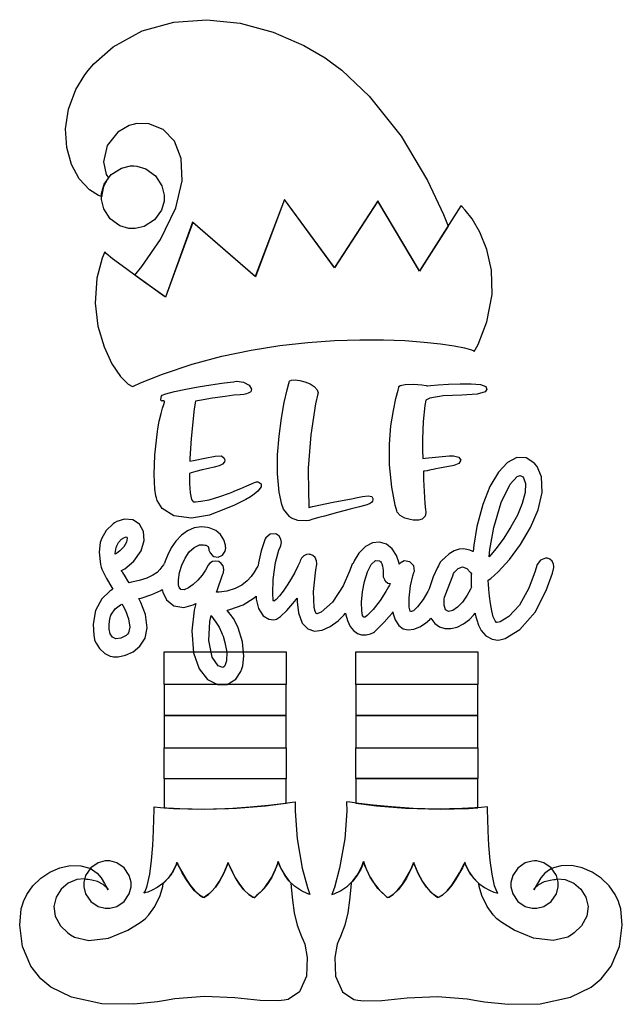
# Model space of a CAD drawing. Extents: x 2.28 to 5.25, y 0.28 to 5.13.
import ezdxf

# ---------------------------------------------------------------- set-up
doc = ezdxf.new("R2010")
doc.units = 0
doc.layers.get('0').update_dxf_attribs({"linetype": 'CONTINUOUS'})

msp = doc.modelspace()

# ---------------------------------------------------------------- linework, layer by layer
at = {"color": 95}
for points in [[(4.39583, 4.11388), (4.25418, 3.89204), (4.04893, 4.23682), (3.83539, 3.90767), (3.58957, 4.24408), (3.44586, 3.86388), (3.13747, 4.13162), (3.00315, 3.76389), (3.00315, 3.76389), (2.9899, 3.77322), (2.95518, 3.79775), (2.90642, 3.83247), (2.86481, 3.86231), (2.85101, 3.87224), (2.88569, 3.91363), (2.97797, 4.04769), (3.05365, 4.20318), (3.08539, 4.33697), (3.08057, 4.4471), (3.0466, 4.53185), (2.99089, 4.58931), (2.92079, 4.61757), (2.86208, 4.61936), (2.84375, 4.6149), (2.8234, 4.61014), (2.76708, 4.57639), (2.71522, 4.51053), (2.6971, 4.43099), (2.71089, 4.36817), (2.7219, 4.3514), (2.71669, 4.34489), (2.69775, 4.3086), (2.68875, 4.26758), (2.68853, 4.25868), (2.67231, 4.26394), (2.62761, 4.29172), (2.57688, 4.34576), (2.53879, 4.41672), (2.51574, 4.50049), (2.5101, 4.59289), (2.52431, 4.68978), (2.56071, 4.78706), (2.60422, 4.8591), (2.62185, 4.88053), (2.6486, 4.91308), (2.7455, 4.99724), (2.88786, 5.07585), (3.04335, 5.11942), (3.20632, 5.13097), (3.37136, 5.11356), (3.53282, 5.07026), (3.68517, 5.00412), (3.79036, 4.94217), (3.82292, 4.91808), (3.87229, 4.88172), (4.00629, 4.75336), (4.16363, 4.55626), (4.29383, 4.33903), (4.37349, 4.17139), (4.39583, 4.11388)], [(4.88124, 2.4764), (4.87549, 2.47721), (4.8514, 2.46718), (4.83513, 2.44515), (4.83333, 2.43994), (4.82497, 2.41178), (4.79351, 2.32921), (4.7475, 2.24544), (4.69547, 2.18858), (4.65283, 2.16288), (4.63747, 2.15869), (4.63476, 2.15881), (4.62701, 2.16678), (4.61817, 2.18761), (4.61089, 2.21744), (4.60504, 2.25244), (4.60053, 2.28885), (4.59717, 2.32275), (4.59494, 2.35047), (4.59403, 2.36372), (4.59375, 2.36806), (4.60704, 2.37674), (4.64307, 2.40875), (4.69824, 2.46918), (4.75331, 2.54394), (4.80246, 2.62761), (4.83985, 2.71457), (4.8596, 2.79949), (4.8559, 2.87679), (4.83447, 2.92796), (4.82292, 2.94097), (4.81429, 2.95025), (4.78017, 2.97032), (4.73465, 2.972), (4.68842, 2.94803), (4.64361, 2.90022), (4.60221, 2.83051), (4.5664, 2.74072), (4.53819, 2.63286), (4.52285, 2.53988), (4.51981, 2.50868), (4.51824, 2.50885), (4.51361, 2.5109), (4.50315, 2.51531), (4.48876, 2.51981), (4.47092, 2.52235), (4.45003, 2.52089), (4.42649, 2.51324), (4.40061, 2.4974), (4.37924, 2.47831), (4.37294, 2.47119), (4.37007, 2.46989), (4.35856, 2.45899), (4.35026, 2.44282), (4.34896, 2.43892), (4.34375, 2.43061), (4.32135, 2.38368), (4.30518, 2.33475), (4.30311, 2.32536), (4.29606, 2.31185), (4.2724, 2.27251), (4.24567, 2.23682), (4.22504, 2.21756), (4.21463, 2.21283), (4.21251, 2.21386), (4.20882, 2.21571), (4.20449, 2.23492), (4.20335, 2.28043), (4.21044, 2.3406), (4.22168, 2.38976), (4.22711, 2.40554), (4.22954, 2.41292), (4.2264, 2.43842), (4.20676, 2.4591), (4.17931, 2.46317), (4.1589, 2.45193), (4.15522, 2.44618), (4.15338, 2.45714), (4.14214, 2.4891), (4.12011, 2.52246), (4.09142, 2.54492), (4.05832, 2.55528), (4.02306, 2.55231), (3.9879, 2.53467), (3.95514, 2.50114), (3.93261, 2.46365), (3.92708, 2.45036), (3.92318, 2.44672), (3.91004, 2.41237), (3.87853, 2.33931), (3.82644, 2.25982), (3.76981, 2.21099), (3.74794, 2.20242), (3.74794, 2.20242), (3.74604, 2.20324), (3.74582, 2.20344), (3.74582, 2.20344), (3.74371, 2.20697), (3.73958, 2.21838), (3.73856, 2.22222), (3.73594, 2.23346), (3.73307, 2.31185), (3.74376, 2.41938), (3.74794, 2.44515), (3.74881, 2.4496), (3.74756, 2.46371), (3.74024, 2.47917), (3.7284, 2.49013), (3.7181, 2.49474), (3.71457, 2.49511), (3.71072, 2.49588), (3.6984, 2.49436), (3.68397, 2.48736), (3.67279, 2.4764), (3.66749, 2.46718), (3.66667, 2.46386), (3.66428, 2.45692), (3.65549, 2.43658), (3.64014, 2.40588), (3.62196, 2.37386), (3.60232, 2.34256), (3.58257, 2.31401), (3.56413, 2.29021), (3.54829, 2.27317), (3.53971, 2.266), (3.53646, 2.26492), (3.53386, 2.27013), (3.53136, 2.3024), (3.53358, 2.37175), (3.54551, 2.45508), (3.56153, 2.51579), (3.56976, 2.53472), (3.57172, 2.53885), (3.574, 2.55296), (3.57096, 2.57015), (3.56261, 2.58425), (3.55425, 2.59164), (3.55106, 2.59304), (3.54585, 2.59592), (3.51899, 2.595), (3.4974, 2.57693), (3.49479, 2.57118), (3.4911, 2.56261), (3.47472, 2.51275), (3.46143, 2.454), (3.45936, 2.44097), (3.45731, 2.4375), (3.45144, 2.42676), (3.44049, 2.40804), (3.42535, 2.38667), (3.40517, 2.36469), (3.37896, 2.34397), (3.34571, 2.32644), (3.30442, 2.31407), (3.26671, 2.30897), (3.25418, 2.30871), (3.25678, 2.31754), (3.28386, 2.3941), (3.28646, 2.40033), (3.28825, 2.40522), (3.29036, 2.42101), (3.28683, 2.43799), (3.27778, 2.4509), (3.26481, 2.45925), (3.24983, 2.46246), (3.2346, 2.46012), (3.22081, 2.45176), (3.21218, 2.44092), (3.21039, 2.43679), (3.20828, 2.43153), (3.1996, 2.41661), (3.18267, 2.3929), (3.16174, 2.36865), (3.13878, 2.34657), (3.11594, 2.32954), (3.09521, 2.32036), (3.07883, 2.32183), (3.06982, 2.33268), (3.06874, 2.33681), (3.06706, 2.34472), (3.06646, 2.36925), (3.07146, 2.40522), (3.08274, 2.442), (3.09918, 2.47678), (3.1199, 2.50689), (3.14372, 2.52946), (3.16976, 2.54172), (3.1906, 2.54286), (3.19689, 2.54096), (3.20101, 2.53993), (3.21263, 2.53342), (3.21642, 2.52175), (3.21669, 2.51807), (3.2169, 2.51546), (3.22239, 2.50196), (3.23199, 2.49046), (3.23438, 2.48888), (3.24024, 2.48535), (3.26215, 2.48172), (3.28424, 2.49126), (3.29747, 2.51058), (3.30024, 2.52761), (3.29893, 2.53267), (3.29769, 2.54124), (3.29004, 2.56635), (3.27403, 2.59267), (3.25043, 2.61219), (3.22694, 2.62304), (3.21875, 2.62532), (3.20947, 2.62799), (3.18033, 2.63086), (3.14438, 2.62571), (3.11117, 2.61133), (3.081, 2.58914), (3.05419, 2.56065), (3.03125, 2.52724), (3.01238, 2.49035), (3.00097, 2.46132), (2.99794, 2.45139), (2.99631, 2.44971), (2.99229, 2.44374), (2.98535, 2.43306), (2.97542, 2.42025), (2.96078, 2.40625), (2.93989, 2.39187), (2.91103, 2.37804), (2.87256, 2.36567), (2.83539, 2.35753), (2.82292, 2.35558), (2.82292, 2.35558), (2.81722, 2.36475), (2.80469, 2.38487), (2.79215, 2.40528), (2.78646, 2.41254), (2.78646, 2.41493), (2.80285, 2.42464), (2.84722, 2.46203), (2.88331, 2.51281), (2.89768, 2.56293), (2.89344, 2.60801), (2.87369, 2.64372), (2.84153, 2.66558), (2.79992, 2.66928), (2.76269, 2.65713), (2.75206, 2.65033), (2.74397, 2.6454), (2.71078, 2.61313), (2.68744, 2.57146), (2.68435, 2.56179), (2.68121, 2.55399), (2.67512, 2.50646), (2.68201, 2.4459), (2.68544, 2.43158), (2.68881, 2.42225), (2.71143, 2.37588), (2.73828, 2.3316), (2.74376, 2.32324), (2.72846, 2.31396), (2.68853, 2.2761), (2.6569, 2.21821), (2.64572, 2.15115), (2.64876, 2.09478), (2.65207, 2.07639), (2.65338, 2.07249), (2.66032, 2.05794), (2.67746, 2.03174), (2.70378, 2.00657), (2.73019, 1.99278), (2.73958, 1.991), (2.74658, 1.98964), (2.76867, 1.99018), (2.80474, 1.99783), (2.8425, 2.01492), (2.87668, 2.04243), (2.90192, 2.08143), (2.91288, 2.13297), (2.90424, 2.19797), (2.88108, 2.25868), (2.87082, 2.27746), (2.88254, 2.28006), (2.9349, 2.2966), (2.97889, 2.31679), (2.98643, 2.32118), (2.98904, 2.30838), (3.007, 2.27181), (3.04346, 2.24089), (3.09278, 2.23318), (3.13867, 2.24588), (3.15207, 2.25347), (3.14447, 2.22021), (3.13325, 2.11762), (3.14111, 2.01025), (3.16906, 1.93087), (3.2105, 1.87875), (3.25885, 1.85331), (3.30746, 1.85389), (3.34978, 1.87989), (3.37468, 1.91699), (3.37918, 1.93056), (3.38406, 1.94532), (3.38835, 1.99294), (3.38163, 2.06446), (3.36143, 2.13363), (3.34, 2.17676), (3.33018, 2.18892), (3.32807, 2.19151), (3.30806, 2.21756), (3.30626, 2.22017), (3.32058, 2.22276), (3.38542, 2.24593), (3.43983, 2.2806), (3.44894, 2.2889), (3.45019, 2.27365), (3.46137, 2.22851), (3.48367, 2.19179), (3.51204, 2.17497), (3.53537, 2.17285), (3.54269, 2.17432), (3.54997, 2.17557), (3.57015, 2.18929), (3.60151, 2.21903), (3.63058, 2.25244), (3.64632, 2.27225), (3.65104, 2.27849), (3.65121, 2.26042), (3.65815, 2.20628), (3.67643, 2.15668), (3.70356, 2.12744), (3.73719, 2.11626), (3.77507, 2.12082), (3.81478, 2.13878), (3.85406, 2.16781), (3.88222, 2.19553), (3.89063, 2.20557), (3.89193, 2.19629), (3.89914, 2.16878), (3.91228, 2.14014), (3.9291, 2.11919), (3.94857, 2.10547), (3.96962, 2.09853), (3.99121, 2.09793), (4.01247, 2.10319), (4.02772, 2.11068), (4.03228, 2.11388), (4.03825, 2.11849), (4.0549, 2.13406), (4.08083, 2.16092), (4.10536, 2.18875), (4.11951, 2.20589), (4.12397, 2.21181), (4.12565, 2.20167), (4.13514, 2.17193), (4.15235, 2.14442), (4.17432, 2.12825), (4.19971, 2.1224), (4.22738, 2.12576), (4.25608, 2.13726), (4.2845, 2.15593), (4.30524, 2.17393), (4.31147, 2.18056), (4.31506, 2.17356), (4.32986, 2.15462), (4.35308, 2.13758), (4.37993, 2.12912), (4.40935, 2.1289), (4.44011, 2.13661), (4.47114, 2.15201), (4.50119, 2.17481), (4.52285, 2.19661), (4.52919, 2.20454), (4.52968, 2.20193), (4.53315, 2.1875), (4.54031, 2.16314), (4.54269, 2.15554), (4.54531, 2.14649), (4.558, 2.12061), (4.58149, 2.0931), (4.61242, 2.0765), (4.6409, 2.07297), (4.65001, 2.07433), (4.67632, 2.08074), (4.7494, 2.12446), (4.82487, 2.21029), (4.87978, 2.31722), (4.90983, 2.40181), (4.91769, 2.43056), (4.91732, 2.43479), (4.91476, 2.44726), (4.90842, 2.46169), (4.89763, 2.47206), (4.88536, 2.47624), (4.88124, 2.4764)], [(4.59793, 2.48367), (4.60129, 2.51992), (4.6205, 2.62782), (4.6569, 2.75131), (4.70204, 2.84099), (4.73682, 2.87944), (4.75103, 2.88368), (4.75179, 2.88346), (4.76167, 2.87978), (4.76247, 2.8795), (4.76824, 2.87272), (4.77701, 2.84511), (4.77572, 2.79953), (4.76144, 2.74625), (4.73719, 2.68864), (4.70578, 2.63021), (4.67019, 2.57428), (4.63325, 2.52431), (4.60726, 2.49333), (4.59793, 2.48367)], [(2.76042, 2.53157), (2.76215, 2.53749), (2.77132, 2.55393), (2.78592, 2.56939), (2.80051, 2.57824), (2.80886, 2.58083), (2.81147, 2.58057), (2.81304, 2.57493), (2.81071, 2.55599), (2.79779, 2.53293), (2.77761, 2.51264), (2.76101, 2.49994), (2.75521, 2.49621), (2.75467, 2.49908), (2.75933, 2.52897), (2.76042, 2.53157)], [(3.97814, 2.18679), (3.97439, 2.19342), (3.96983, 2.2169), (3.96858, 2.2601), (3.97353, 2.31049), (3.98383, 2.36208), (3.99864, 2.4089), (4.01708, 2.44493), (4.03831, 2.46425), (4.05718, 2.46382), (4.06147, 2.46078), (4.06196, 2.46056), (4.06575, 2.45574), (4.07004, 2.44515), (4.07086, 2.442), (4.07243, 2.43619), (4.07487, 2.41803), (4.07487, 2.39985), (4.07622, 2.38406), (4.08165, 2.37082), (4.08436, 2.36703), (4.08718, 2.36339), (4.09933, 2.35379), (4.10764, 2.3514), (4.1104, 2.3514), (4.10986, 2.35064), (4.1065, 2.34386), (4.10622, 2.34304), (4.10206, 2.33578), (4.08849, 2.31179), (4.06153, 2.26833), (4.02696, 2.22299), (3.99761, 2.19353), (3.98643, 2.18576), (3.98643, 2.18576), (3.97944, 2.18631), (3.97814, 2.18679)], [(4.51042, 2.39931), (4.51014, 2.39387), (4.51014, 2.33886), (4.51042, 2.33365), (4.50597, 2.32346), (4.48986, 2.29394), (4.46631, 2.26025), (4.44179, 2.23438), (4.41846, 2.2181), (4.39839, 2.21311), (4.38357, 2.22119), (4.37608, 2.24414), (4.37663, 2.27399), (4.37815, 2.28369), (4.38206, 2.29204), (4.41949, 2.38943), (4.4229, 2.40033), (4.42779, 2.40701), (4.44547, 2.42481), (4.46701, 2.43343), (4.48833, 2.42529), (4.50581, 2.40642), (4.51042, 2.39931)], [(2.81565, 2.1014), (2.80811, 2.09581), (2.78293, 2.08242), (2.75851, 2.07856), (2.74143, 2.08675), (2.73068, 2.10379), (2.72547, 2.12631), (2.72478, 2.15121), (2.72771, 2.17524), (2.73144, 2.19038), (2.73335, 2.19515), (2.73568, 2.2009), (2.75412, 2.22629), (2.78097, 2.24696), (2.78749, 2.25032), (2.79237, 2.24278), (2.80474, 2.21858), (2.82026, 2.17746), (2.82644, 2.13553), (2.82086, 2.10792), (2.81565, 2.1014)], [(3.28961, 1.94097), (3.28537, 1.93815), (3.2621, 1.94526), (3.23292, 1.98828), (3.21647, 2.07096), (3.22103, 2.16407), (3.22711, 2.19413), (3.22971, 2.19043), (3.23801, 2.17964), (3.25151, 2.16103), (3.2666, 2.13585), (3.27881, 2.11019), (3.28228, 2.1014), (3.28646, 2.09147), (3.29585, 2.06011), (3.30425, 2.01303), (3.3035, 1.97006), (3.29519, 1.94581), (3.28961, 1.94097)], [(3.58751, 0.298286), (3.55849, 0.294325), (3.46951, 0.296224), (3.3444, 0.308974), (3.19444, 0.315864), (3.04949, 0.304796), (3.00206, 0.296169), (2.96349, 0.289387), (2.8464, 0.277072), (2.68838, 0.279297), (2.53868, 0.312338), (2.43668, 0.362304), (2.40831, 0.385742), (2.38829, 0.402344), (2.33946, 0.465494), (2.29775, 0.562608), (2.2839, 0.667914), (2.29156, 0.747233), (2.29893, 0.772244), (2.30246, 0.784343), (2.31879, 0.818956), (2.34901, 0.861817), (2.38753, 0.899143), (2.4324, 0.929254), (2.48161, 0.950521), (2.53315, 0.961208), (2.58507, 0.959636), (2.62358, 0.949707), (2.63542, 0.944119), (2.64344, 0.940212), (2.66558, 0.923936), (2.68614, 0.89974), (2.70247, 0.872179), (2.71517, 0.849393), (2.71978, 0.842014), (2.71511, 0.849447), (2.69558, 0.868164), (2.66758, 0.882433), (2.63938, 0.889214), (2.62071, 0.891982), (2.61458, 0.893067), (2.60286, 0.894911), (2.5664, 0.891764), (2.52322, 0.874457), (2.4879, 0.844456), (2.46354, 0.805067), (2.45296, 0.759603), (2.45931, 0.711426), (2.4854, 0.663846), (2.52083, 0.629124), (2.5344, 0.620117), (2.55328, 0.607531), (2.62424, 0.591146), (2.72211, 0.603624), (2.81651, 0.64285), (2.87717, 0.679796), (2.89583, 0.694119), (2.90207, 0.698568), (2.92014, 0.718153), (2.94997, 0.759874), (2.97667, 0.813476), (2.99007, 0.858128), (2.99164, 0.873264), (2.99843, 0.879015), (3.03022, 0.915365), (3.05572, 0.96365), (3.05935, 0.975369), (3.06022, 0.975369), (3.06293, 0.968587), (3.07226, 0.950467), (3.08637, 0.924587), (3.10417, 0.894532), (3.12468, 0.863824), (3.14697, 0.8361), (3.16997, 0.814779), (3.18668, 0.80485), (3.19271, 0.803494), (3.1926, 0.803657), (3.19461, 0.805718), (3.20215, 0.810331), (3.21431, 0.818847), (3.23019, 0.8329), (3.24875, 0.854167), (3.26915, 0.88406), (3.29036, 0.924317), (3.30681, 0.963217), (3.31147, 0.9764), (3.31147, 0.9764), (3.31396, 0.969997), (3.32118, 0.952908), (3.33274, 0.928276), (3.34814, 0.899306), (3.36697, 0.869194), (3.38878, 0.841092), (3.41308, 0.818143), (3.43251, 0.805935), (3.43956, 0.803494), (3.44336, 0.803494), (3.45475, 0.814779), (3.48839, 0.848415), (3.52729, 0.904135), (3.55317, 0.961589), (3.55832, 0.981608), (3.55832, 0.981608), (3.56147, 0.971951), (3.572, 0.946994), (3.59125, 0.913086), (3.61263, 0.884819), (3.62082, 0.876411), (3.62272, 0.854926), (3.62847, 0.790419), (3.63693, 0.727322), (3.65246, 0.667969), (3.67344, 0.611546), (3.68126, 0.593044), (3.68913, 0.572971), (3.70128, 0.508192), (3.69803, 0.415582), (3.66292, 0.338053), (3.60732, 0.300999), (3.58751, 0.298286)], [(3.95107, 0.298286), (3.98004, 0.294325), (4.06901, 0.296224), (4.19412, 0.308974), (4.34403, 0.315864), (4.48899, 0.304796), (4.53646, 0.296169), (4.57497, 0.289387), (4.69206, 0.277072), (4.8501, 0.279297), (4.99978, 0.312338), (5.10183, 0.362304), (5.13021, 0.385742), (5.15018, 0.402344), (5.199, 0.465494), (5.24072, 0.562608), (5.25456, 0.667914), (5.2469, 0.747233), (5.23958, 0.772244), (5.236, 0.784343), (5.21967, 0.818956), (5.18946, 0.861817), (5.15093, 0.899143), (5.10607, 0.929254), (5.05686, 0.950521), (5.00532, 0.961208), (4.9534, 0.959636), (4.91488, 0.949707), (4.9031, 0.944119), (4.89501, 0.940212), (4.87294, 0.923936), (4.85232, 0.89974), (4.83599, 0.872179), (4.82329, 0.849393), (4.81874, 0.842014), (4.82335, 0.849447), (4.84293, 0.868164), (4.87093, 0.882433), (4.89914, 0.889214), (4.91775, 0.891982), (4.92393, 0.893067), (4.9356, 0.894911), (4.97206, 0.891764), (5.01525, 0.874457), (5.05057, 0.844456), (5.07497, 0.805067), (5.0855, 0.759603), (5.07921, 0.711426), (5.05306, 0.663846), (5.01768, 0.629069), (5.00418, 0.620117), (4.98525, 0.607531), (4.91428, 0.591146), (4.8164, 0.603624), (4.722, 0.64285), (4.66129, 0.679796), (4.64268, 0.694119), (4.63644, 0.698568), (4.61833, 0.718153), (4.58854, 0.759874), (4.56185, 0.813476), (4.54839, 0.858128), (4.54688, 0.873264), (4.5401, 0.879015), (4.50831, 0.915365), (4.48281, 0.96365), (4.47917, 0.975369), (4.47825, 0.975369), (4.47553, 0.968587), (4.46619, 0.950467), (4.45215, 0.924587), (4.43435, 0.894532), (4.41379, 0.863824), (4.39154, 0.8361), (4.36854, 0.814779), (4.35178, 0.80485), (4.34581, 0.803494), (4.34586, 0.803603), (4.34386, 0.805718), (4.33632, 0.810331), (4.32417, 0.818847), (4.30832, 0.8329), (4.28971, 0.854167), (4.26937, 0.88406), (4.24815, 0.924317), (4.23178, 0.963217), (4.22711, 0.9764), (4.22711, 0.9764), (4.22456, 0.969997), (4.21729, 0.952908), (4.20578, 0.928276), (4.19038, 0.899306), (4.1715, 0.869194), (4.14974, 0.841092), (4.12538, 0.818143), (4.10596, 0.805935), (4.09896, 0.803494), (4.09517, 0.803494), (4.08376, 0.814779), (4.05013, 0.848415), (4.01118, 0.904135), (3.98529, 0.961589), (3.98019, 0.981608), (3.98019, 0.981608), (3.977, 0.971951), (3.96653, 0.946994), (3.94721, 0.913086), (3.92589, 0.884819), (3.91769, 0.876411), (3.91575, 0.854926), (3.91, 0.790419), (3.90153, 0.727322), (3.88607, 0.667969), (3.86507, 0.611546), (3.85732, 0.593044), (3.84924, 0.573079), (3.83675, 0.508192), (3.84006, 0.415582), (3.87543, 0.338053), (3.93115, 0.300999), (3.95107, 0.298286)]]:
    msp.add_lwpolyline(points, close=True, dxfattribs=at)
at = {"color": 240}
for points in [[(2.84581, 4.40972), (2.86079, 4.4094), (2.90554, 4.39615), (2.95361, 4.36182), (2.98525, 4.3119), (2.99615, 4.2665), (2.99582, 4.25142), (2.99544, 4.23643), (2.98221, 4.19168), (2.94792, 4.14361), (2.89794, 4.11199), (2.85254, 4.10107), (2.83751, 4.1014), (2.82249, 4.10178), (2.77772, 4.11501), (2.72965, 4.14931), (2.69803, 4.19928), (2.68713, 4.24468), (2.6875, 4.25971), (2.68782, 4.27474), (2.70107, 4.3195), (2.7354, 4.36757), (2.78532, 4.39919), (2.83074, 4.4101), (2.84581, 4.40972)], [(4.52501, 3.49511), (4.54406, 3.52994), (4.58746, 3.64204), (4.61317, 3.77604), (4.6104, 3.89546), (4.58746, 3.99854), (4.55263, 4.08356), (4.51411, 4.14876), (4.48025, 4.19243), (4.46522, 4.20871), (4.45936, 4.21283), (4.25521, 3.89307), (4.05003, 4.23785), (3.83539, 3.90869), (3.58957, 4.24511), (3.44476, 3.8649), (3.13644, 4.13265), (3.00206, 3.76389), (3.00206, 3.76389), (2.98839, 3.7736), (2.95253, 3.79904), (2.90224, 3.83501), (2.84517, 3.87614), (2.78896, 3.91721), (2.74143, 3.95285), (2.71024, 3.97786), (2.70313, 3.98682), (2.70313, 3.98682), (2.69011, 3.95589), (2.66493, 3.85726), (2.65608, 3.73351), (2.66992, 3.61931), (2.69971, 3.5185), (2.73876, 3.43485), (2.78043, 3.37207), (2.81799, 3.33399), (2.83931, 3.32269), (2.84478, 3.32433), (2.88015, 3.34039), (2.98867, 3.38351), (3.13422, 3.43229), (3.28006, 3.47146), (3.42458, 3.5019), (3.56635, 3.52453), (3.70394, 3.5401), (3.83589, 3.54949), (3.96067, 3.5535), (4.07682, 3.55306), (4.18283, 3.54899), (4.27735, 3.54204), (4.35883, 3.53321), (4.42578, 3.52328), (4.47678, 3.51303), (4.51036, 3.50336), (4.52294, 3.49826), (4.52501, 3.49511)], [(3.71457, 0.819119), (3.70372, 0.822374), (3.67253, 0.836589), (3.63829, 0.859918), (3.61111, 0.886556), (3.59033, 0.914063), (3.57536, 0.939833), (3.56543, 0.961372), (3.55994, 0.976129), (3.55832, 0.981608), (3.55832, 0.981608), (3.55539, 0.971083), (3.54394, 0.940158), (3.5261, 0.903971), (3.50651, 0.873264), (3.48682, 0.848036), (3.46858, 0.828342), (3.45356, 0.814344), (3.44331, 0.806044), (3.43956, 0.803494), (3.43956, 0.803494), (3.43251, 0.805935), (3.41308, 0.818143), (3.38878, 0.8412), (3.36697, 0.869467), (3.34814, 0.89974), (3.33274, 0.928765), (3.32118, 0.953342), (3.31396, 0.970324), (3.31147, 0.9764), (3.31147, 0.9764), (3.30681, 0.963217), (3.29036, 0.924371), (3.26915, 0.884224), (3.24875, 0.854438), (3.23019, 0.833333), (3.21431, 0.819336), (3.20215, 0.810764), (3.19461, 0.806044), (3.19254, 0.803765), (3.19271, 0.803494), (3.18658, 0.80485), (3.1696, 0.814833), (3.14632, 0.836208), (3.12392, 0.864094), (3.10335, 0.894911), (3.08556, 0.925022), (3.07167, 0.9509), (3.06256, 0.968858), (3.05935, 0.975369), (3.05935, 0.975369), (3.05567, 0.964518), (3.04036, 0.933268), (3.01633, 0.89936), (2.98953, 0.872885), (2.96235, 0.853082), (2.93701, 0.839247), (2.9159, 0.830513), (2.90142, 0.826118), (2.896, 0.824978), (2.89583, 0.825358), (2.90181, 0.8329), (2.91237, 0.86149), (2.92492, 0.91786), (2.93392, 0.986762), (2.94011, 1.06055), (2.9439, 1.13146), (2.9459, 1.19189), (2.94672, 1.23405), (2.94689, 1.24626), (2.94689, 1.25033), (2.97825, 1.24712), (3.07275, 1.24159), (3.19661, 1.23975), (3.31396, 1.24316), (3.42014, 1.25), (3.51069, 1.25841), (3.58094, 1.2666), (3.62646, 1.27289), (3.64268, 1.27534), (3.64268, 1.27534), (3.64176, 1.22966), (3.65186, 1.09228), (3.67703, 0.947646), (3.70301, 0.852756), (3.71457, 0.819119), (3.71457, 0.819119)], [(3.82292, 0.819119), (3.83371, 0.822374), (3.8649, 0.836589), (3.89914, 0.859918), (3.92638, 0.886556), (3.9471, 0.914063), (3.96213, 0.939833), (3.972, 0.961372), (3.97749, 0.976129), (3.97917, 0.981608), (3.97917, 0.981608), (3.98204, 0.971083), (3.99349, 0.940158), (4.01133, 0.903971), (4.03093, 0.873264), (4.05062, 0.848036), (4.06885, 0.828342), (4.08388, 0.814344), (4.09413, 0.806044), (4.09793, 0.803494), (4.09793, 0.803494), (4.10493, 0.805935), (4.12435, 0.818143), (4.14865, 0.8412), (4.17046, 0.869467), (4.18929, 0.89974), (4.20469, 0.928765), (4.21625, 0.953342), (4.22347, 0.970324), (4.22601, 0.9764), (4.22601, 0.9764), (4.23068, 0.963217), (4.24707, 0.924371), (4.26828, 0.884224), (4.28868, 0.854438), (4.30729, 0.833333), (4.32314, 0.819336), (4.33529, 0.810764), (4.34283, 0.806044), (4.34489, 0.803765), (4.34478, 0.803494), (4.35086, 0.80485), (4.36783, 0.814833), (4.39111, 0.836208), (4.41351, 0.864094), (4.43408, 0.894911), (4.45188, 0.925022), (4.46576, 0.9509), (4.47488, 0.968858), (4.47814, 0.975369), (4.47814, 0.975369), (4.48178, 0.964518), (4.49707, 0.933268), (4.52111, 0.89936), (4.5479, 0.872885), (4.57508, 0.853082), (4.60042, 0.839247), (4.62153, 0.830513), (4.63601, 0.826118), (4.64144, 0.824978), (4.64165, 0.825358), (4.63564, 0.8329), (4.62511, 0.86149), (4.61257, 0.91786), (4.60351, 0.986762), (4.59739, 1.06055), (4.59353, 1.13146), (4.59153, 1.19189), (4.59071, 1.23405), (4.5906, 1.24626), (4.5906, 1.25033), (4.55919, 1.24712), (4.46468, 1.24159), (4.34082, 1.23975), (4.22347, 1.24316), (4.11729, 1.25), (4.02675, 1.25841), (3.95649, 1.2666), (3.91097, 1.27289), (3.89481, 1.27534), (3.89481, 1.27534), (3.89583, 1.22966), (3.88618, 1.09228), (3.86117, 0.947646), (3.83501, 0.852756), (3.82292, 0.819119), (3.82292, 0.819119)], [(2.59999, 0.867025), (2.59999, 0.855686), (2.6091, 0.82156), (2.63406, 0.784451), (2.67117, 0.759494), (2.70529, 0.750325), (2.71669, 0.750325), (2.72803, 0.750325), (2.7621, 0.759494), (2.79921, 0.784451), (2.82417, 0.82156), (2.83333, 0.855686), (2.83333, 0.867025), (2.83333, 0.878418), (2.82417, 0.912489), (2.79921, 0.949599), (2.7621, 0.974556), (2.72803, 0.98367), (2.71669, 0.98367), (2.70529, 0.98367), (2.67117, 0.974393), (2.63406, 0.949219), (2.6091, 0.912056), (2.59999, 0.87831), (2.59999, 0.867025)], [(4.70518, 0.867025), (4.70518, 0.855686), (4.71431, 0.82156), (4.73926, 0.784451), (4.77636, 0.759494), (4.81049, 0.750325), (4.82189, 0.750325), (4.83322, 0.750325), (4.86729, 0.759494), (4.9044, 0.784451), (4.92936, 0.82156), (4.93853, 0.855686), (4.93853, 0.867025), (4.93853, 0.878418), (4.92936, 0.912489), (4.9044, 0.949599), (4.86729, 0.974556), (4.83322, 0.98367), (4.82189, 0.98367), (4.81044, 0.983507), (4.77636, 0.973958), (4.73926, 0.948785), (4.71431, 0.911947), (4.70518, 0.878256), (4.70518, 0.867025)]]:
    msp.add_lwpolyline(points, close=True, dxfattribs=at)
at = {"color": 0}
for points in [[(3.70936, 2.7264), (3.72651, 2.73085), (3.82981, 2.75261), (3.92736, 2.77067), (3.94168, 2.77328), (3.94971, 2.77479), (3.97385, 2.77962), (4.00168, 2.78342), (4.02029, 2.7806), (4.02556, 2.77007), (4.02501, 2.76704), (4.02458, 2.76471), (4.02285, 2.75771), (4.01828, 2.7506), (4.00819, 2.74436), (3.98942, 2.73762), (3.95888, 2.72906), (3.91351, 2.71724), (3.8501, 2.70085), (3.78668, 2.68419), (3.76563, 2.6785), (3.75831, 2.67643), (3.72965, 2.66818), (3.71143, 2.6626), (3.70936, 2.66178), (3.69868, 2.66075), (3.65468, 2.6626), (3.62315, 2.67378), (3.61876, 2.6774), (3.61431, 2.6811), (3.58382, 2.71832), (3.58231, 2.72222), (3.57563, 2.74164), (3.5631, 2.80236), (3.55479, 2.89171), (3.55533, 2.98546), (3.5625, 3.07861), (3.57417, 3.16639), (3.58817, 3.24388), (3.60232, 3.30615), (3.611, 3.33794), (3.61458, 3.34825), (3.6154, 3.35038), (3.62349, 3.35439), (3.64122, 3.35585), (3.6645, 3.35292), (3.69021, 3.34608), (3.71522, 3.33567), (3.73628, 3.32206), (3.75032, 3.30567), (3.75467, 3.29135), (3.75418, 3.28678), (3.74278, 3.23687), (3.71903, 3.08458), (3.70676, 2.92031), (3.70697, 2.79921), (3.70936, 2.74463), (3.70936, 2.7264)], [(2.98232, 3.27533), (2.98633, 3.27974), (3.00489, 3.28694), (3.0471, 3.29878), (3.10238, 3.31028), (3.16417, 3.32107), (3.22581, 3.33062), (3.28065, 3.33849), (3.32215, 3.34418), (3.33838, 3.34636), (3.34375, 3.34722), (3.35444, 3.34819), (3.38738, 3.34364), (3.41493, 3.32861), (3.42589, 3.3099), (3.42253, 3.29704), (3.41982, 3.29514), (3.41754, 3.29351), (3.41032, 3.28911), (3.40136, 3.28581), (3.38917, 3.2839), (3.37001, 3.28213), (3.34028, 3.27919), (3.29611, 3.27376), (3.23394, 3.2646), (3.17096, 3.25407), (3.15001, 3.25032), (3.14481, 3.21311), (3.12853, 3.06689), (3.12213, 2.9681), (3.12185, 2.95454), (3.14051, 2.95736), (3.19618, 2.96864), (3.24685, 2.97965), (3.278, 2.98074), (3.29204, 2.96972), (3.29372, 2.96496), (3.29476, 2.96181), (3.29372, 2.95085), (3.28413, 2.94), (3.26654, 2.93147), (3.24283, 2.92449), (3.21463, 2.91808), (3.18371, 2.91151), (3.15186, 2.90381), (3.12842, 2.89686), (3.12082, 2.8941), (3.12022, 2.88167), (3.12044, 2.84418), (3.12392, 2.79839), (3.13135, 2.76535), (3.14019, 2.75319), (3.14268, 2.75347), (3.15115, 2.7539), (3.1766, 2.75678), (3.21858, 2.76481), (3.27056, 2.77974), (3.31862, 2.79704), (3.33436, 2.8035), (3.3444, 2.80761), (3.3744, 2.82032), (3.40429, 2.83333), (3.42589, 2.84278), (3.44086, 2.84896), (3.45107, 2.85206), (3.45828, 2.85232), (3.46425, 2.84993), (3.46918, 2.8464), (3.47081, 2.84517), (3.47347, 2.84304), (3.4745, 2.82758), (3.45742, 2.8061), (3.4311, 2.78537), (3.41336, 2.77371), (3.40728, 2.77013), (3.39919, 2.76519), (3.34321, 2.73747), (3.26639, 2.70611), (3.24794, 2.69933), (3.22017, 2.68907), (3.13129, 2.67329), (3.04411, 2.68451), (2.98639, 2.7219), (2.96158, 2.76036), (2.95833, 2.77431), (2.95546, 2.78369), (2.95079, 2.81739), (2.94726, 2.88824), (2.95053, 2.98394), (2.95921, 3.07221), (2.96354, 3.1014), (2.96539, 3.11393), (2.97217, 3.15132), (2.98058, 3.18886), (2.98796, 3.21582), (2.99371, 3.23383), (2.99713, 3.24468), (2.9975, 3.25011), (2.99414, 3.25179), (2.98833, 3.25157), (2.98643, 3.25142), (2.98535, 3.25097), (2.97965, 3.25521), (2.98101, 3.27067), (2.98232, 3.27533)], [(4.1531, 3.32221), (4.1595, 3.32682), (4.18468, 3.33242), (4.22706, 3.33399), (4.26708, 3.33046), (4.28749, 3.32693), (4.29167, 3.32536), (4.29449, 3.3259), (4.30892, 3.32736), (4.34706, 3.33078), (4.39833, 3.33431), (4.45518, 3.33653), (4.50988, 3.33621), (4.55474, 3.33182), (4.58208, 3.32206), (4.58604, 3.30826), (4.58436, 3.30556), (4.57889, 3.29676), (4.53988, 3.28444), (4.46272, 3.28017), (4.37196, 3.27615), (4.30615, 3.26438), (4.28646, 3.25553), (4.2819, 3.2296), (4.273, 3.15088), (4.26888, 3.06338), (4.26958, 3.00011), (4.27083, 2.97607), (4.27083, 2.96804), (4.28228, 2.96963), (4.40126, 2.98085), (4.41351, 2.98161), (4.42219, 2.98161), (4.4484, 2.97483), (4.45921, 2.95936), (4.44792, 2.94254), (4.42469, 2.93267), (4.41667, 2.93158), (4.40739, 2.92996), (4.37956, 2.92486), (4.35335, 2.91992), (4.33529, 2.91635), (4.32275, 2.91379), (4.3131, 2.91174), (4.30371, 2.90978), (4.29189, 2.90756), (4.27919, 2.90528), (4.27501, 2.90451), (4.27393, 2.89649), (4.27442, 2.86469), (4.27746, 2.80583), (4.28185, 2.74664), (4.28461, 2.71419), (4.28543, 2.70557), (4.28603, 2.70003), (4.28217, 2.68267), (4.26872, 2.66911), (4.24908, 2.66342), (4.23247, 2.66314), (4.22711, 2.6639), (4.22293, 2.66444), (4.2085, 2.66667), (4.18306, 2.67356), (4.15881, 2.68707), (4.14546, 2.70356), (4.14378, 2.70975), (4.13547, 2.73844), (4.11783, 2.82661), (4.1065, 2.93718), (4.10639, 3.03879), (4.11404, 3.1289), (4.12592, 3.20492), (4.13872, 3.26421), (4.14893, 3.30414), (4.1531, 3.31771), (4.1531, 3.32221)], [(2.99685, 2.01389), (3.5969, 2.01389), (3.5969, 1.85346), (2.99685, 1.85346), (2.99685, 2.01389)], [(3.94168, 2.01389), (4.54167, 2.01389), (4.54167, 1.85346), (3.94168, 1.85346), (3.94168, 2.01389)], [(2.99685, 1.54199), (3.5969, 1.54199), (3.5969, 1.70139), (2.99685, 1.70139), (2.99685, 1.54199)], [(3.94168, 1.54199), (4.54167, 1.54199), (4.54167, 1.70139), (3.94168, 1.70139), (3.94168, 1.54199)], [(2.99685, 1.24512), (3.04275, 1.2417), (3.1811, 1.23893), (3.35232, 1.24452), (3.49576, 1.25613), (3.57189, 1.2647), (3.5969, 1.26807), (3.5969, 1.38889), (2.99685, 1.38889), (2.99685, 1.24512)], [(4.54167, 1.38889), (3.94168, 1.38889), (3.94168, 1.26807), (3.96664, 1.2647), (4.04269, 1.25613), (4.18614, 1.24452), (4.35736, 1.23893), (4.49571, 1.2417), (4.54167, 1.24512), (4.54167, 1.38889)]]:
    msp.add_lwpolyline(points, close=True, dxfattribs=at)
at = {"color": 7}
for points in [[(2.99685, 1.85346), (2.99685, 1.70139), (3.5969, 1.70139), (3.5969, 1.85346), (2.99685, 1.85346)], [(3.94168, 1.85346), (3.94168, 1.70139), (4.54167, 1.70139), (4.54167, 1.85346), (3.94168, 1.85346)], [(3.5969, 1.54199), (3.5969, 1.38889), (2.99685, 1.38889), (2.99685, 1.54096), (3.5969, 1.54199)], [(4.54167, 1.54199), (4.54167, 1.38992), (3.94168, 1.38992), (3.94168, 1.54199), (4.54167, 1.54199)]]:
    msp.add_lwpolyline(points, close=True, dxfattribs=at)

doc.saveas('drawing.dxf')
